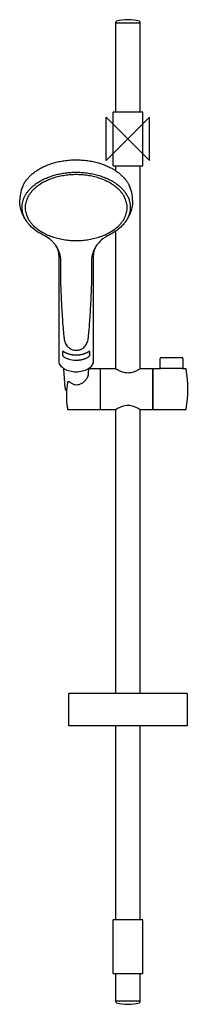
# Model space of a CAD drawing. Header units: millimetres. Extents: x -100 to 56, y -797 to 110.
import ezdxf

# ---------------------------------------------------------------- set-up
doc = ezdxf.new("R2010")
doc.units = ezdxf.units.MM
doc.header["$MEASUREMENT"] = 0
doc.layers.add('ORIGIN', color=6, linetype='Continuous')
doc.layers.add('PLANNING', color=1, linetype='Continuous')

# ---------------------------------------------------------------- blocks, each defined once
blk = doc.blocks.new('130316_f')
at = {"layer": 'ORIGIN'}
for p, q in [((20, 20), (-20, -20)), ((-20, -20), (-20, 20)), ((-20, 20), (20, -20)), ((20, -20), (20, 20))]:
    blk.add_line(p, q, dxfattribs=at)
at = {"layer": 'PLANNING'}
for p, q in [((-11.05, 106.5), (-11.05, 107.57)), ((11.05, 106.5), (-11.05, 106.5)), ((-11, 25), (-11, 106.5)), ((11, 106.5), (11, 25)), ((11.05, 107.57), (11.05, 106.5)), ((-13.5, -24.7), (-13.5, 24.7)), ((-13.2, 25), (13.2, 25)), ((13.5, 24.7), (13.5, -24.7)), ((13.2, -25), (-13.2, -25)), ((-11, -29.42), (-11, -25)), ((11, -25), (11, -211.62)), ((-99.67, -56.64), (-99.66, -56.24)), ((-11, -211.62), (-11, -84.75)), ((-67.65, -96.55), (-67.69, -96.5)), ((-63.46, -204.4), (-63.46, -107.7)), ((-31.87, -107.7), (-31.87, -204.27)), ((-61.86, -121.96), (-61.84, -112.12)), ((-33.49, -112.12), (-33.47, -121.96)), ((-60.17, -196), (-60.17, -199)), ((-35.17, -199), (-35.17, -196)), ((-58.03, -201.22), (-57.62, -201.44)), ((-55.45, -202.38), (-54.83, -202.6)), ((-37.71, -201.44), (-37.31, -201.22)), ((29.65, -211.09), (29.65, -202.08)), ((30.35, -201.38), (49.95, -201.38)), ((50.65, -202.08), (50.65, -211.09)), ((-57.88, -229.32), (-58.88, -211.6)), ((-36.45, -211.6), (-36.86, -218.88)), ((-36.12, -211.38), (-25.65, -211.38)), ((-25.56, -215.38), (-25.25, -215.38)), ((-25.55, -211.48), (-25.55, -249.28)), ((-25.25, -249.28), (-25.25, -211.48)), ((-25.15, -211.38), (-11.45, -211.38)), ((11.45, -211.38), (22.65, -211.38)), ((22.75, -211.48), (22.75, -249.28)), ((22.75, -215.38), (23.25, -215.38)), ((23.25, -249.28), (23.25, -211.48)), ((23.35, -211.38), (29.35, -211.38)), ((29.35, -211.39), (29.35, -211.38)), ((49.95, -211.46), (30.35, -211.46)), ((50.95, -211.38), (53.05, -211.38)), ((50.95, -211.38), (50.95, -211.39)), ((-55.64, -224.13), (-55.64, -224.05)), ((-54.95, -223.47), (-54.22, -223.47)), ((-55.64, -248.78), (-55.64, -248.77)), ((-25.65, -249.38), (-54.95, -249.38)), ((-11.44, -249.38), (-25.15, -249.38)), ((-11, -510.41), (-11, -249.14)), ((11, -249.14), (11, -510.41)), ((22.65, -249.38), (11.46, -249.38)), ((23.25, -245.38), (22.75, -245.38)), ((53.05, -249.38), (23.35, -249.38)), ((-54.47, -540.41), (-54.47, -510.71)), ((-54.17, -510.41), (54.23, -510.41)), ((54.53, -510.71), (54.53, -540.41)), ((54.53, -540.41), (-54.47, -540.41)), ((-11, -718.5), (-11, -540.41)), ((11, -540.41), (11, -718.5)), ((-13.5, -768.2), (-13.5, -718.8)), ((-13.2, -718.5), (13.2, -718.5)), ((13.5, -718.8), (13.5, -768.2)), ((13.2, -768.5), (-13.2, -768.5)), ((-11, -793.5), (-11, -768.5)), ((11, -768.5), (11, -793.5)), ((-11.05, -794.57), (-11.05, -793.5)), ((-10.52, -795.25), (-10.54, -795.25)), ((-10.21, -793.5), (11.05, -793.5)), ((11.05, -793.5), (11.05, -794.57))]:
    blk.add_line(p, q, dxfattribs=at)
for centre, radius, start, end in [((-0.26, 72.64), 37.06, 89.59644, 106.09246), ((-0.29, 68.64), 41.06, 74.71467, 89.59644), ((-10.34, 107.57), 0.706, 105.6851, 179.60023), ((10.35, 107.57), 0.7, 0, 74.71467), ((-13.2, 24.7), 0.3, 90, 180), ((13.2, 24.7), 0.3, 0, 89.99996), ((-13.2, -24.7), 0.3, 180, 270), ((13.2, -24.7), 0.3, 270, 0.00004), ((-66.9, -56.84), 32.77, 154.1113, 178.23823), ((-27.22, -56.55), 31.55, 359.83516, 26.3819), ((-83.27, -56.35), 16.4, 178.17959, 179.6192), ((-52.6, -191.1), 11.49, 233.85774, 241.78345), ((-50.65, -188.42), 14.77, 241.86038, 251.0461), ((-47.39, -177.95), 25.75, 253.1898, 269.3784), ((-42.73, -191.11), 11.48, 298.21656, 306.15727), ((30.35, -202.08), 0.7, 90, 180), ((49.95, -202.08), 0.7, 0.00305, 89.99695), ((-39.62, -216.28), 3.37, 358.66253, 27.36228), ((-25.65, -211.48), 0.1, 0, 89.98615), ((-25.15, -211.48), 0.1, 90, 179.99503), ((-11.48, -211.68), 0.309, 58.649, 83.7519), ((11.46, -211.62), 0.247, 93.38761, 121.31813), ((22.65, -211.48), 0.0996, 0, 90.2578), ((23.35, -211.48), 0.1, 89.99816, 179.89206), ((29.35, -211.08), 0.3, 270.00835, 356.83261), ((30.23, -205.67), 5.8, 261.23656, 271.15614), ((50.06, -205.54), 5.92, 268.94897, 278.65833), ((50.95, -211.08), 0.3, 183.16017, 270), ((53.05, -212.08), 0.7, 8.74377, 89.99985), ((-65.93, -230.38), 121.08, 351.25623, 8.74377), ((14.59, -236.32), 71.28, 170.1523, 186.81119), ((-54.95, -224.17), 0.701, 90, 169.92496), ((-54.22, -224.17), 0.7, 50.11681, 89.99979), ((-53.29, -229.06), 4.6, 183.2398, 197.84892), ((-52.53, -228.81), 5.4, 197.84892, 221.27282), ((63.1, -230.52), 120.14, 186.81119, 188.71502), ((-54.95, -248.67), 0.705, 188.74026, 269.68281), ((-25.65, -249.28), 0.1, 270.00008, 0.02199), ((-25.15, -249.28), 0.0998, 180, 270.11048), ((-11.45, -249.16), 0.214, 274.15861, 301.48235), ((11.46, -249.14), 0.242, 242.99466, 270), ((22.65, -249.28), 0.1, 269.99902, 359.65111), ((23.35, -249.28), 0.1, 180, 270.00078), ((53.05, -248.68), 0.7, 270, 351.25623), ((-54.17, -510.71), 0.3, 90, 179.99114), ((54.23, -510.71), 0.3, 359.99991, 90.00895), ((-13.2, -718.8), 0.3, 90, 180), ((13.2, -718.8), 0.3, 359.99351, 90.0064), ((-13.2, -768.2), 0.3, 180, 270), ((13.2, -768.2), 0.3, 270, 0.00004), ((-10.35, -794.58), 0.697, 179.83197, 254.72378), ((-0.01, -757.78), 38.92, 254.32129, 270.0077), ((-0.01, -757.7), 39, 270.0077, 285.64646), ((10.35, -794.57), 0.7, 285.69537, 0.00094)]:
    blk.add_arc(centre, radius, start, end, dxfattribs=at)
for points, weights in [([(-88.16, -32.29), (-56.97, -5.88), (-16.59, -26.2)], [1, 0.707106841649, 1]), ([(-16.59, -26.2), (-3.87, -32.61), (1.05, -42.53)], [1, 0.931271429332, 0.954150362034]), ([(-96.38, -42.53), (-93.66, -36.95), (-88.16, -32.29)], [0.895066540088, 0.931524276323, 1]), ([(-47.67, -32.91), (-94.62, -32.91), (-94.62, -63.25)], [1, 0.707106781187, 1]), ([(-87.21, -43.32), (-56.87, -17.76), (-17.32, -37.37)], [1, 0.707107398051, 1]), ([(-0.72, -63.25), (-0.72, -32.91), (-47.67, -32.91)], [1, 0.707106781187, 1]), ([(-91.48, -78.28), (-106.9, -59.9), (-87.21, -43.32)], [0.88278342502, 0.788127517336, 1]), ([(-17.32, -37.37), (2.18, -47.04), (2.18, -62.93)], [1, 0.896872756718, 1]), ([(-94.62, -63.25), (-94.62, -93.6), (-47.67, -93.6)], [1, 0.707106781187, 1]), ([(-47.67, -93.6), (-0.72, -93.6), (-0.72, -63.25)], [1, 0.707106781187, 1]), ([(2.18, -62.93), (2.17, -71.1), (-3.85, -78.28)], [1, 0.944155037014, 0.94879185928]), ([(-47.67, -199.16), (-54.49, -199.16), (-59.17, -195.98)], [1, 0.918079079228, 1]), ([(-36.17, -195.98), (-40.84, -199.16), (-47.67, -199.16)], [1, 0.918079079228, 1]), ([(-47.67, -203.69), (-42.03, -203.76), (-37.71, -201.44)], [1, 0.931725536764, 0.977253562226]), ([(-11.05, -793.5), (-11.1, -793.5), (-10.21, -793.5)], [0.883187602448, 0.919430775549, 1])]:
    blk.add_rational_spline(points, weights, degree=2, dxfattribs=at)
for points, knots in [([(-92.25, -77.33), (-92.85, -76.57), (-93.99, -75.01), (-95.97, -71.76), (-98.68, -65.82), (-99.69, -60.3), (-99.67, -56.64)], [0, 0, 0, 0, 2.90177, 5.791206, 11.426039, 22.395949, 22.395949, 22.395949, 22.395949]), ([(4.34, -56.64), (4.33, -57.54), (4.26, -59.35), (3.79, -62.97), (2.13, -69.27), (-0.65, -74.21), (-2.96, -77.18)], [181.72517, 181.72517, 181.72517, 181.72517, 184.441124, 187.154214, 192.646785, 203.927561, 203.927561, 203.927561, 203.927561]), ([(-77.92, -88.56), (-78.61, -88.22), (-79.95, -87.51), (-82.53, -86.02), (-86.62, -83.24), (-89.72, -80.38), (-91.48, -78.28)], [0, 0, 0, 0, 2.299222, 4.554832, 8.928726, 17.133055, 17.133055, 17.133055, 17.133055]), ([(-3.85, -78.28), (-4.27, -78.79), (-5.16, -79.78), (-7.1, -81.71), (-10.98, -84.96), (-14.75, -87.24), (-17.41, -88.56)], [222.455883, 222.455883, 222.455883, 222.455883, 224.43266, 226.453345, 230.661529, 239.589046, 239.589046, 239.589046, 239.589046]), ([(-67.69, -96.5), (-68.03, -96.1), (-68.72, -95.3), (-70.22, -93.78), (-73.11, -91.29), (-75.92, -89.55), (-77.89, -88.57)], [191.858179, 191.858179, 191.858179, 191.858179, 193.425216, 195.023847, 198.249954, 204.870442, 204.870442, 204.870442, 204.870442]), ([(-17.44, -88.57), (-17.94, -88.82), (-18.93, -89.34), (-20.83, -90.46), (-23.94, -92.62), (-26.28, -94.86), (-27.64, -96.5)], [0, 0, 0, 0, 1.686803, 3.350038, 6.621084, 13.012159, 13.012159, 13.012159, 13.012159]), ([(-61.84, -112.12), (-61.82, -107.37), (-63.34, -102.65), (-66.62, -97.85), (-67.13, -97.2), (-67.65, -96.55)], [191.2153225, 191.2153225, 191.2153225, 191.2153225, 191.7153226, 191.7153226, 191.7976018, 191.7976018, 191.7976018, 191.7976018]), ([(-63.46, -107.7), (-63.47, -107.23), (-63.51, -106.29), (-63.75, -104.44), (-64.59, -101.22), (-65.99, -98.7), (-67.15, -97.18)], [245.059452, 245.059452, 245.059452, 245.059452, 246.475874, 247.869894, 250.670209, 256.40671, 256.40671, 256.40671, 256.40671]), ([(-27.64, -96.5), (-28.18, -97.15), (-28.69, -97.82), (-31.99, -102.63), (-33.5, -107.38), (-33.49, -112.12)], [13.012159, 13.012159, 13.012159, 13.012159, 13.0953933, 13.0953933, 13.5954622, 13.5954622, 13.5954622, 13.5954622]), ([(-28.47, -97.57), (-28.74, -97.95), (-29.26, -98.71), (-30.16, -100.3), (-31.41, -103.21), (-31.87, -105.91), (-31.87, -107.7)], [0, 0, 0, 0, 1.385715, 2.76548, 5.488021, 10.861291, 10.861291, 10.861291, 10.861291]), ([(-47.67, -194.94), (-48.97, -194.94), (-50.88, -194.52), (-53.15, -193.31), (-54.61, -192.14), (-55.91, -190.67), (-57.36, -188.35), (-58.21, -185.88), (-58.49, -183.91), (-58.58, -183.07), (-58.7, -181.89), (-59.1, -178.04), (-59.89, -169.04), (-60.63, -157.92), (-61.21, -146.32), (-61.67, -135.16), (-61.86, -126.92), (-61.86, -121.96)], [102.40846, 102.40846, 102.40846, 102.40846, 106.31758, 108.149262, 110.118156, 111.897356, 114.037399, 118.300603, 119.648894, 120.002184, 120.81131, 123.221819, 131.624825, 147.893867, 156.649555, 166.490305, 181.382436, 181.382436, 181.382436, 181.382436]), ([(-33.47, -121.96), (-33.47, -126.84), (-33.74, -138.22), (-34.52, -154.95), (-35.4, -168.59), (-36.13, -176.78), (-36.48, -180.68), (-36.75, -183.17), (-37.05, -185.38), (-37.56, -187.18), (-38.43, -189.09), (-39.51, -190.79), (-40.82, -192.24), (-42.35, -193.42), (-43.71, -194.14), (-44.87, -194.54), (-45.63, -194.73), (-46.24, -194.84), (-46.86, -194.92), (-47.33, -194.94), (-47.67, -194.94)], [23.428138, 23.428138, 23.428138, 23.428138, 38.089593, 57.568103, 73.681465, 79.083744, 82.24014, 85.421093, 86.597431, 88.924954, 91.005508, 92.891347, 94.94925, 96.845026, 98.663673, 99.552614, 100.509305, 101.024856, 101.389238, 102.40846, 102.40846, 102.40846, 102.40846]), ([(-59.17, -195.98), (-59.24, -195.94), (-59.32, -195.87), (-59.43, -195.82), (-59.49, -195.8), (-59.64, -195.73), (-59.87, -195.67), (-60.15, -195.73), (-60.17, -195.94), (-60.17, -196)], [33.145897, 33.145897, 33.145897, 33.145897, 33.4149, 33.452798, 33.504823, 33.609383, 33.957168, 34.182464, 34.421038, 34.421038, 34.421038, 34.421038]), ([(-60.17, -199), (-60.17, -199.05), (-60.15, -199.16), (-60.09, -199.38), (-59.95, -199.69), (-59.76, -199.95), (-59.59, -200.15), (-59.5, -200.24), (-59.43, -200.32), (-59.39, -200.36), (-59.37, -200.37)], [37.420225, 37.420225, 37.420225, 37.420225, 37.571463, 37.727586, 38.137172, 38.568864, 38.718847, 38.900855, 38.964809, 39.049225, 39.049225, 39.049225, 39.049225]), ([(-35.17, -196), (-35.17, -195.96), (-35.17, -195.89), (-35.24, -195.74), (-35.42, -195.68), (-35.6, -195.71), (-35.74, -195.75), (-35.83, -195.79), (-35.92, -195.82), (-36.02, -195.89), (-36.11, -195.95), (-36.17, -195.98)], [4.627861, 4.627861, 4.627861, 4.627861, 4.752997, 4.861785, 5.092496, 5.284703, 5.390302, 5.530286, 5.574515, 5.68663, 5.889809, 5.889809, 5.889809, 5.889809]), ([(-35.96, -200.37), (-35.94, -200.36), (-35.9, -200.32), (-35.83, -200.24), (-35.74, -200.15), (-35.57, -199.95), (-35.32, -199.6), (-35.17, -199.24), (-35.17, -199)], [0, 0, 0, 0, 0.082995, 0.145711, 0.32736, 0.477892, 0.935768, 1.628673, 1.628673, 1.628673, 1.628673]), ([(-47.67, -214.65), (-48.65, -214.65), (-50.59, -214.54), (-54.26, -213.85), (-58.31, -212.28), (-61.47, -209.66), (-62.96, -207.14), (-63.39, -205.58), (-63.46, -204.66), (-63.46, -204.4)], [127.962146, 127.962146, 127.962146, 127.962146, 130.902028, 133.785465, 139.153281, 143.809844, 145.875165, 147.85431, 148.630671, 148.630671, 148.630671, 148.630671]), ([(-31.87, -204.27), (-31.86, -204.59), (-31.94, -205.58), (-32.41, -207.21), (-33.93, -209.73), (-37.1, -212.32), (-42.04, -214.22), (-45.74, -214.65), (-47.67, -214.65)], [107.151757, 107.151757, 107.151757, 107.151757, 108.147592, 110.120314, 112.214302, 116.873684, 122.194242, 127.962146, 127.962146, 127.962146, 127.962146]), ([(-53.77, -223.64), (-53.02, -224.26), (-51.45, -225.32), (-48.86, -226.25), (-46.19, -226.37), (-43.47, -225.63), (-40.81, -224.03), (-38.49, -221.73), (-37.04, -219.47), (-36.38, -217.63), (-36.25, -216.76), (-36.25, -216.36)], [-24.910547, -24.910547, -24.910547, -24.910547, -21.982842, -19.265019, -16.745526, -14.06156, -10.883046, -7.524237, -4.308771, -2.895325, -1.685487, -1.685487, -1.685487, -1.685487]), ([(-11.32, -211.42), (-10.3, -212.04), (-8.34, -213.13), (-5.41, -214.38), (-2.64, -215.11), (1, -215.43), (4.68, -214.69), (8.38, -213.12), (10.32, -212.03), (11.34, -211.41)], [451.378793, 451.378793, 451.378793, 451.378793, 454.97187, 458.097352, 460.898513, 463.564138, 468.974941, 472.038231, 475.616283, 475.616283, 475.616283, 475.616283]), ([(11.35, -249.35), (10.78, -249), (9.74, -248.39), (7.74, -247.37), (4.65, -246.04), (0, -245.13), (-4.66, -246.04), (-8.37, -247.64), (-10.33, -248.73), (-11.34, -249.35)], [361.336529, 361.336529, 361.336529, 361.336529, 363.351099, 364.955846, 368.051071, 373.47339, 378.92605, 382.047701, 385.616478, 385.616478, 385.616478, 385.616478])]:
    blk.add_open_spline(points, degree=3, knots=knots, dxfattribs=at)

msp = doc.modelspace()

# ---------------------------------------------------------------- block references
msp.add_blockref('130316_f', (0, 0))

doc.saveas('drawing.dxf')
